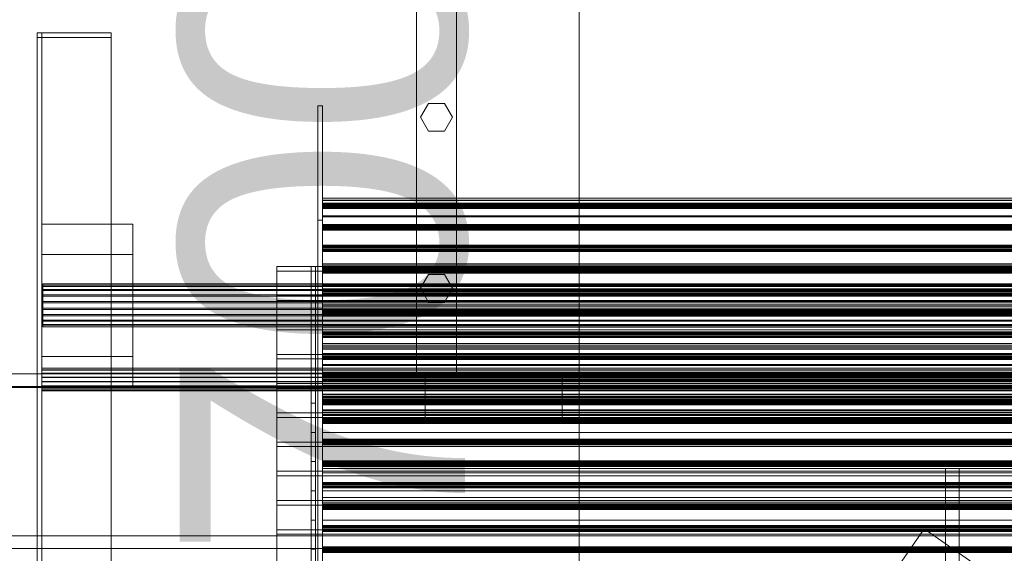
# Model space of a CAD drawing. Header units: millimetres. Extents: x -2233 to 65662, y -50530 to 6847.
# Tile 221 of 256: x -1515 to -652, y -32857 to -32390. Entities that reach past the tile are written whole.
import ezdxf

# ---------------------------------------------------------------- set-up
doc = ezdxf.new("R2010")
doc.units = ezdxf.units.MM
for name, color, linetype, lineweight in [('COTAS_O', 1, 'Continuous', 0), ('frontal_C03', 7, 'Continuous', 0), ('frontal_C03-dry', 7, 'Continuous', 0), ('frontal_tolva', 7, 'Continuous', 0)]:
    doc.layers.add(name, color=color, linetype=linetype, lineweight=lineweight)
doc.dimstyles.new('R19_100', dxfattribs={"dimtxt": 250, "dimasz": 150, "dimexe": 150, "dimexo": 80, "dimgap": 100, "dimtad": 1, "dimtih": 1, "dimtoh": 1, "dimdsep": 46, "dimcen": 0.09, "dimadec": 0, "dimazin": 0, "dimtfac": 1, "dimtdec": 4, "dimtofl": 0, "dimtmove": 0, "dimatfit": 3, "dimfxl": 1, "dimtolj": 1, "dimtzin": 0, "dimarcsym": 0})

# ---------------------------------------------------------------- blocks, each defined once
blk = doc.blocks.new('DIM_R32_38')
at = {"layer": 'COTAS_O'}
for p, q in [((-1725, -31700), (-1025, -31700)), ((-1025, -31700), (-1070, -31850)), ((-1025, -34400), (-1025, -31700)), ((-1025, -31700), (-980, -31850)), ((-1025, -34400), (-1070, -34250)), ((-1025, -34400), (-980, -34250)), ((-1725, -34400), (-1025, -34400))]:
    blk.add_line(p, q, dxfattribs=at)
blk.add_text('2700 O', height=250, rotation=90, dxfattribs=at).set_placement((-1125, -33050))

msp = doc.modelspace()

# ---------------------------------------------------------------- linework, layer by layer
at = {"layer": 'frontal_C03'}
for p, q in [((-1500, -35048.843), (-1500, -32401.175)), ((-1500, -32401.175), (-1496, -32401.175)), ((-1500, -32892.227), (-1500, -32401.175)), ((-1500, -32401.175), (-1435, -32401.175)), ((-1500, -32405.103), (-1500, -32401.175)), ((-1435, -32405.103), (-1500, -32405.103)), ((-1500, -32405.103), (-1500, -35052.771)), ((-1496, -32401.175), (-1496, -35048.843)), ((-1496, -32401.175), (-1496, -32892.227)), ((-1435, -32401.175), (-1435, -35048.843)), ((-1435, -32401.175), (-1435, -32405.103)), ((-1435, -35052.771), (-1435, -32405.103)), ((-1254, -35045.965), (-1254, -32465.157)), ((-1254, -32465.157), (-1250, -32465.157)), ((-1254, -32565.332), (-1254, -32465.157)), ((-1250, -32465.157), (-1250, -35045.965)), ((-1250, -32465.157), (-1250, -32565.332)), ((-1250, -32547.935), (-1250, -32546.002)), ((-1250, -32546.002), (-1250, -32547.682)), ((1250, -32546.002), (-1250, -32546.002)), ((-1250, -32547.682), (-1250, -32552.91)), ((1250, -32547.682), (-1250, -32547.682)), ((-1250, -32553.405), (-1250, -32547.935)), ((1250, -32547.935), (-1250, -32547.935)), ((-1250, -32550.644), (-1250, -32550.258)), ((-1250, -32550.258), (-1250, -32551.31)), ((1250, -32550.258), (-1250, -32550.258)), ((-1250, -32552.243), (-1250, -32550.644)), ((1250, -32550.644), (-1250, -32550.644)), ((-1250, -32551.31), (-1250, -32553.184)), ((1250, -32551.31), (-1250, -32551.31)), ((-1250, -32554.117), (-1250, -32552.243)), ((-1250, -32552.243), (1250, -32552.243)), ((-1250, -32552.91), (-1250, -32561.484)), ((1250, -32552.91), (-1250, -32552.91)), ((-1250, -32553.184), (-1250, -32554.783)), ((1250, -32553.184), (-1250, -32553.184)), ((-1250, -32562.203), (-1250, -32553.405)), ((1250, -32553.405), (-1250, -32553.405)), ((-1250, -32555.169), (-1250, -32554.117)), ((1250, -32554.117), (-1250, -32554.117)), ((-1250, -32554.783), (-1250, -32555.169)), ((1250, -32554.783), (-1250, -32554.783)), ((1250, -32555.169), (-1250, -32555.169)), ((-1496, -32595.24), (-1496, -32568.872)), ((-1496, -32568.872), (-1416, -32568.872)), ((-1496, -32684.76), (-1496, -32568.872)), ((-1416, -32568.872), (-1416, -32595.24)), ((-1416, -32568.872), (-1416, -32684.76)), ((-1250, -32565.332), (-1254, -32565.332)), ((-1254, -32565.332), (-1254, -35146.139)), ((-1250, -32561.484), (-1250, -32573.076)), ((1250, -32561.484), (-1250, -32561.484)), ((-1250, -32573.991), (-1250, -32562.203)), ((1250, -32562.203), (-1250, -32562.203)), ((-1250, -35146.139), (-1250, -32565.332)), ((-1250, -32569.478), (-1250, -32569.092)), ((-1250, -32569.092), (-1250, -32570.144)), ((1250, -32569.092), (-1250, -32569.092)), ((-1250, -32571.077), (-1250, -32569.478)), ((1250, -32569.478), (-1250, -32569.478)), ((-1250, -32570.144), (-1250, -32572.018)), ((1250, -32570.144), (-1250, -32570.144)), ((-1250, -32572.951), (-1250, -32571.077)), ((-1250, -32571.077), (1250, -32571.077)), ((-1250, -32572.018), (-1250, -32573.616)), ((1250, -32572.018), (-1250, -32572.018)), ((-1250, -32574.003), (-1250, -32572.951)), ((1250, -32572.951), (-1250, -32572.951)), ((-1250, -32573.076), (-1250, -32587.24)), ((1250, -32573.076), (-1250, -32573.076)), ((-1250, -32573.616), (-1250, -32574.003)), ((1250, -32573.616), (-1250, -32573.616)), ((-1250, -32588.315), (-1250, -32573.991)), ((1250, -32573.991), (-1250, -32573.991)), ((1250, -32574.003), (-1250, -32574.003)), ((-1416, -32595.24), (-1496, -32595.24)), ((-1496, -32595.24), (-1496, -32711.128)), ((-1416, -32711.128), (-1416, -32595.24)), ((-1250, -32587.24), (-1250, -32603.431)), ((1250, -32587.24), (-1250, -32587.24)), ((-1250, -32588.312), (-1250, -32587.926)), ((-1250, -32587.926), (-1250, -32588.978)), ((1250, -32587.926), (-1250, -32587.926)), ((-1250, -32589.91), (-1250, -32588.312)), ((1250, -32588.312), (-1250, -32588.312)), ((-1250, -32604.626), (-1250, -32588.315)), ((1250, -32588.315), (-1250, -32588.315)), ((-1250, -32588.978), (-1250, -32590.852)), ((1250, -32588.978), (-1250, -32588.978)), ((-1250, -32591.784), (-1250, -32589.91)), ((-1250, -32589.91), (1250, -32589.91)), ((-1250, -32590.852), (-1250, -32592.45)), ((1250, -32590.852), (-1250, -32590.852)), ((-1250, -32592.837), (-1250, -32591.784)), ((1250, -32591.784), (-1250, -32591.784)), ((-1250, -32592.45), (-1250, -32592.837)), ((1250, -32592.45), (-1250, -32592.45)), ((1250, -32592.837), (-1250, -32592.837)), ((-1250, -32603.431), (-1250, -32621.028)), ((1250, -32603.431), (-1250, -32603.431)), ((-1250, -32622.296), (-1250, -32604.626)), ((1250, -32604.626), (-1250, -32604.626)), ((-1250, -32607.146), (-1250, -32606.76)), ((-1250, -32606.76), (-1250, -32607.812)), ((1250, -32606.76), (-1250, -32606.76)), ((-1250, -32608.744), (-1250, -32607.146)), ((1250, -32607.146), (-1250, -32607.146)), ((-1250, -32607.812), (-1250, -32609.686)), ((1250, -32607.812), (-1250, -32607.812)), ((-1250, -32610.618), (-1250, -32608.744)), ((-1250, -32608.744), (1250, -32608.744)), ((-1250, -32609.686), (-1250, -32611.284)), ((1250, -32609.686), (-1250, -32609.686)), ((-1250, -32611.67), (-1250, -32610.618)), ((1250, -32610.618), (-1250, -32610.618)), ((-1250, -32611.284), (-1250, -32611.67)), ((1250, -32611.284), (-1250, -32611.284)), ((1250, -32611.67), (-1250, -32611.67)), ((-1495, -32622.8), (-1495, -32621.148)), ((-1495, -32621.148), (-1495, -32621.34)), ((1495, -32621.148), (-1495, -32621.148)), ((-1495, -32621.34), (-1495, -32623.359)), ((1495, -32621.34), (-1495, -32621.34)), ((-1250, -32621.028), (-1250, -32639.353)), ((1250, -32621.028), (-1250, -32621.028)), ((-1495, -32626.137), (-1495, -32622.8)), ((1495, -32622.8), (-1495, -32622.8)), ((-1495, -32623.359), (-1495, -32627.007)), ((1495, -32623.359), (-1495, -32623.359)), ((-1495, -32630.83), (-1495, -32626.137)), ((1495, -32626.137), (-1495, -32626.137)), ((-1495, -32627.007), (-1495, -32631.927)), ((1495, -32627.007), (-1495, -32627.007)), ((-1250, -32640.647), (-1250, -32622.296)), ((-1250, -32622.296), (1250, -32622.296)), ((-1250, -32625.98), (-1250, -32625.594)), ((-1250, -32625.594), (-1250, -32626.646)), ((1250, -32625.594), (-1250, -32625.594)), ((-1250, -32627.578), (-1250, -32625.98)), ((1250, -32625.98), (-1250, -32625.98)), ((-1250, -32626.646), (-1250, -32628.52)), ((1250, -32626.646), (-1250, -32626.646)), ((-1250, -32629.452), (-1250, -32627.578)), ((-1250, -32627.578), (1250, -32627.578)), ((-1250, -32628.52), (-1250, -32630.118)), ((1250, -32628.52), (-1250, -32628.52)), ((-1250, -32630.504), (-1250, -32629.452)), ((1250, -32629.452), (-1250, -32629.452)), ((-1250, -32630.118), (-1250, -32630.504)), ((1250, -32630.118), (-1250, -32630.118)), ((-1495, -32636.422), (-1495, -32630.83)), ((1495, -32630.83), (-1495, -32630.83)), ((-1495, -32631.927), (-1495, -32637.637)), ((1495, -32631.927), (-1495, -32631.927)), ((-1495, -32642.363), (-1495, -32636.422)), ((-1495, -32636.422), (1495, -32636.422)), ((-1495, -32637.637), (-1495, -32643.578)), ((1495, -32637.637), (-1495, -32637.637)), ((1250, -32630.504), (-1250, -32630.504)), ((-1495, -32648.073), (-1495, -32642.363)), ((1495, -32642.363), (-1495, -32642.363)), ((-1495, -32643.578), (-1495, -32649.17)), ((1495, -32643.578), (-1495, -32643.578)), ((-1250, -32639.353), (-1250, -32657.704)), ((1250, -32639.353), (-1250, -32639.353)), ((-1250, -32658.972), (-1250, -32640.647)), ((1250, -32640.647), (-1250, -32640.647)), ((-1250, -32644.814), (-1250, -32644.428)), ((-1250, -32644.428), (-1250, -32645.48)), ((1250, -32644.428), (-1250, -32644.428)), ((-1250, -32646.412), (-1250, -32644.814)), ((1250, -32644.814), (-1250, -32644.814)), ((-1250, -32645.48), (-1250, -32647.354)), ((1250, -32645.48), (-1250, -32645.48)), ((-1250, -32648.286), (-1250, -32646.412)), ((-1250, -32646.412), (1250, -32646.412)), ((-1250, -32647.354), (-1250, -32648.952)), ((1250, -32647.354), (-1250, -32647.354)), ((-1495, -32652.993), (-1495, -32648.073)), ((1495, -32648.073), (-1495, -32648.073)), ((-1495, -32649.17), (-1495, -32653.863)), ((1495, -32649.17), (-1495, -32649.17)), ((-1495, -32656.641), (-1495, -32652.993)), ((1495, -32652.993), (-1495, -32652.993)), ((-1495, -32653.863), (-1495, -32657.2)), ((1495, -32653.863), (-1495, -32653.863)), ((-1250, -32649.338), (-1250, -32648.286)), ((1250, -32648.286), (-1250, -32648.286)), ((-1250, -32648.952), (-1250, -32649.338)), ((1250, -32648.952), (-1250, -32648.952)), ((1250, -32649.338), (-1250, -32649.338)), ((-1495, -32658.66), (-1495, -32656.641)), ((1495, -32656.641), (-1495, -32656.641)), ((-1495, -32657.2), (-1495, -32658.852)), ((1495, -32657.2), (-1495, -32657.2)), ((-1495, -32658.852), (-1495, -32658.66)), ((1495, -32658.66), (-1495, -32658.66)), ((1495, -32658.852), (-1495, -32658.852)), ((-1250, -32657.704), (-1250, -32675.374)), ((1250, -32657.704), (-1250, -32657.704)), ((-1250, -32676.569), (-1250, -32658.972)), ((1250, -32658.972), (-1250, -32658.972)), ((-1250, -32663.648), (-1250, -32663.262)), ((-1250, -32663.262), (-1250, -32664.314)), ((1250, -32663.262), (-1250, -32663.262)), ((-1250, -32665.246), (-1250, -32663.648)), ((1250, -32663.648), (-1250, -32663.648)), ((-1250, -32664.314), (-1250, -32666.188)), ((1250, -32664.314), (-1250, -32664.314)), ((-1250, -32667.12), (-1250, -32665.246)), ((-1250, -32665.246), (1250, -32665.246)), ((-1250, -32666.188), (-1250, -32667.786)), ((1250, -32666.188), (-1250, -32666.188)), ((-1250, -32668.172), (-1250, -32667.12)), ((1250, -32667.12), (-1250, -32667.12)), ((-1250, -32667.786), (-1250, -32668.172)), ((1250, -32667.786), (-1250, -32667.786)), ((1250, -32668.172), (-1250, -32668.172)), ((-1250, -32673.579), (-1250, -32673.493)), ((-1250, -32673.493), (-1250, -32678.191)), ((1250, -32673.493), (-1250, -32673.493)), ((-1250, -32678.436), (-1250, -32673.579)), ((1250, -32673.579), (-1250, -32673.579)), ((-1250, -32675.374), (-1250, -32691.685)), ((1250, -32675.374), (-1250, -32675.374)), ((-1250, -32692.76), (-1250, -32676.569)), ((1250, -32676.569), (-1250, -32676.569)), ((-1250, -32678.191), (-1250, -32686.959)), ((1250, -32678.191), (-1250, -32678.191)), ((-1250, -32687.325), (-1250, -32678.436)), ((1250, -32678.436), (-1250, -32678.436)), ((-1416, -32684.76), (-1496, -32684.76)), ((-1496, -32684.76), (-1496, -32711.128)), ((-1416, -32711.128), (-1416, -32684.76)), ((-1250, -32682.482), (-1250, -32682.095)), ((-1250, -32682.095), (-1250, -32683.147)), ((1250, -32682.095), (-1250, -32682.095)), ((-1250, -32684.08), (-1250, -32682.482)), ((1250, -32682.482), (-1250, -32682.482)), ((-1250, -32683.147), (-1250, -32685.022)), ((1250, -32683.147), (-1250, -32683.147)), ((-1250, -32685.954), (-1250, -32684.08)), ((-1250, -32684.08), (1250, -32684.08)), ((-1250, -32685.022), (-1250, -32686.62)), ((1250, -32685.022), (-1250, -32685.022)), ((-1250, -32687.006), (-1250, -32685.954)), ((1250, -32685.954), (-1250, -32685.954)), ((-1250, -32686.62), (-1250, -32687.006)), ((1250, -32686.62), (-1250, -32686.62)), ((-1250, -32686.959), (-1250, -32698.461)), ((1250, -32686.959), (-1250, -32686.959)), ((1250, -32687.006), (-1250, -32687.006)), ((-1250, -32698.893), (-1250, -32687.325)), ((1250, -32687.325), (-1250, -32687.325)), ((-1496, -32695.126), (-1496, -32695.099)), ((-1496, -32695.099), (-1496, -32696.567)), ((1496, -32695.099), (-1496, -32695.099)), ((-1496, -32696.644), (-1496, -32695.126)), ((1496, -32695.126), (-1496, -32695.126)), ((-1496, -32696.567), (-1496, -32699.307)), ((1496, -32696.567), (-1496, -32696.567)), ((-1496, -32699.422), (-1496, -32696.644)), ((1496, -32696.644), (-1496, -32696.644)), ((-1250, -32691.685), (-1250, -32706.009)), ((1250, -32691.685), (-1250, -32691.685)), ((-1250, -32706.924), (-1250, -32692.76)), ((1250, -32692.76), (-1250, -32692.76)), ((-1250, -32698.461), (-1250, -32710.947)), ((1250, -32698.461), (-1250, -32698.461)), ((-1250, -32711.379), (-1250, -32698.893)), ((-1250, -32698.893), (1250, -32698.893)), ((-1496, -32699.307), (-1496, -32702.902)), ((1496, -32699.307), (-1496, -32699.307)), ((-1496, -32703.037), (-1496, -32699.422)), ((1496, -32699.422), (-1496, -32699.422)), ((-1496, -32702.902), (-1496, -32706.804)), ((1496, -32702.902), (-1496, -32702.902)), ((-1496, -32706.938), (-1496, -32703.037)), ((-1496, -32703.037), (1496, -32703.037)), ((-1496, -32706.804), (-1496, -32710.419)), ((1496, -32706.804), (-1496, -32706.804)), ((-1496, -32710.533), (-1496, -32706.938)), ((1496, -32706.938), (-1496, -32706.938)), ((-1250, -32701.315), (-1250, -32700.929)), ((-1250, -32700.929), (-1250, -32701.981)), ((1250, -32700.929), (-1250, -32700.929)), ((-1250, -32702.914), (-1250, -32701.315)), ((1250, -32701.315), (-1250, -32701.315)), ((-1250, -32701.981), (-1250, -32703.855)), ((1250, -32701.981), (-1250, -32701.981)), ((-1250, -32704.788), (-1250, -32702.914)), ((-1250, -32702.914), (1250, -32702.914)), ((-1250, -32703.855), (-1250, -32705.454)), ((1250, -32703.855), (-1250, -32703.855)), ((-1250, -32705.84), (-1250, -32704.788)), ((1250, -32704.788), (-1250, -32704.788)), ((-1250, -32705.454), (-1250, -32705.84)), ((1250, -32705.454), (-1250, -32705.454)), ((1250, -32705.84), (-1250, -32705.84)), ((-1250, -32706.009), (-1250, -32717.797)), ((1250, -32706.009), (-1250, -32706.009)), ((-1250, -32718.516), (-1250, -32706.924)), ((1250, -32706.924), (-1250, -32706.924)), ((-1496, -32710.419), (-1496, -32713.196)), ((1496, -32710.419), (-1496, -32710.419)), ((-1496, -32713.273), (-1496, -32710.533)), ((1496, -32710.533), (-1496, -32710.533)), ((-1496, -32711.128), (-1416, -32711.128)), ((-1496, -32713.196), (-1496, -32714.714)), ((1496, -32713.196), (-1496, -32713.196)), ((-1496, -32714.741), (-1496, -32713.273)), ((1496, -32713.273), (-1496, -32713.273)), ((-1496, -32714.714), (-1496, -32714.741)), ((1496, -32714.714), (-1496, -32714.714)), ((1496, -32714.741), (-1496, -32714.741)), ((-1250, -32710.947), (-1250, -32722.515)), ((1250, -32710.947), (-1250, -32710.947)), ((-1250, -32722.881), (-1250, -32711.379)), ((1250, -32711.379), (-1250, -32711.379)), ((-1250, -32717.797), (-1250, -32726.595)), ((1250, -32717.797), (-1250, -32717.797)), ((-1250, -32727.09), (-1250, -32718.516)), ((1250, -32718.516), (-1250, -32718.516)), ((-1250, -32720.149), (-1250, -32719.763)), ((-1250, -32719.763), (-1250, -32720.815)), ((1250, -32719.763), (-1250, -32719.763)), ((-1250, -32721.748), (-1250, -32720.149)), ((1250, -32720.149), (-1250, -32720.149)), ((-1250, -32720.815), (-1250, -32722.689)), ((1250, -32720.815), (-1250, -32720.815)), ((-1250, -32723.622), (-1250, -32721.748)), ((-1250, -32721.748), (1250, -32721.748)), ((-1250, -32722.515), (-1250, -32731.404)), ((1250, -32722.515), (-1250, -32722.515)), ((-1250, -32722.689), (-1250, -32724.288)), ((1250, -32722.689), (-1250, -32722.689)), ((-1250, -32731.649), (-1250, -32722.881)), ((1250, -32722.881), (-1250, -32722.881)), ((-1250, -32724.674), (-1250, -32723.622)), ((1250, -32723.622), (-1250, -32723.622)), ((-1250, -32724.288), (-1250, -32724.674)), ((1250, -32724.288), (-1250, -32724.288)), ((1250, -32724.674), (-1250, -32724.674)), ((-1250, -32726.595), (-1250, -32732.065)), ((1250, -32726.595), (-1250, -32726.595)), ((-1250, -32732.318), (-1250, -32727.09)), ((1250, -32727.09), (-1250, -32727.09)), ((-1250, -32731.404), (-1250, -32736.262)), ((1250, -32731.404), (-1250, -32731.404)), ((-1250, -32736.347), (-1250, -32731.649)), ((1250, -32731.649), (-1250, -32731.649)), ((-1250, -32732.065), (-1250, -32733.998)), ((1250, -32732.065), (-1250, -32732.065)), ((-1250, -32733.998), (-1250, -32732.318)), ((1250, -32732.318), (-1250, -32732.318)), ((1250, -32733.998), (-1250, -32733.998)), ((-1250, -32736.262), (-1250, -32736.347)), ((1250, -32736.262), (-1250, -32736.262)), ((1250, -32736.347), (-1250, -32736.347)), ((-1250, -32738.983), (-1250, -32738.597)), ((-1250, -32738.597), (-1250, -32739.649)), ((1250, -32738.597), (-1250, -32738.597)), ((-1250, -32740.581), (-1250, -32738.983)), ((1250, -32738.983), (-1250, -32738.983)), ((-1250, -32739.649), (-1250, -32741.523)), ((1250, -32739.649), (-1250, -32739.649)), ((-1250, -32742.456), (-1250, -32740.581)), ((-1250, -32740.581), (1250, -32740.581)), ((-1250, -32741.523), (-1250, -32743.121)), ((1250, -32741.523), (-1250, -32741.523)), ((-1250, -32743.508), (-1250, -32742.456)), ((1250, -32742.456), (-1250, -32742.456)), ((-1250, -32743.121), (-1250, -32743.508)), ((1250, -32743.121), (-1250, -32743.121)), ((1250, -32743.508), (-1250, -32743.508)), ((-1250, -32757.817), (-1250, -32757.431)), ((-1250, -32757.431), (-1250, -32758.483)), ((1250, -32757.431), (-1250, -32757.431)), ((-1250, -32759.415), (-1250, -32757.817)), ((1250, -32757.817), (-1250, -32757.817)), ((-1250, -32758.483), (-1250, -32760.357)), ((1250, -32758.483), (-1250, -32758.483)), ((-1250, -32761.289), (-1250, -32759.415)), ((-1250, -32759.415), (1250, -32759.415)), ((-1250, -32760.357), (-1250, -32761.955)), ((1250, -32760.357), (-1250, -32760.357)), ((-1250, -32762.341), (-1250, -32761.289)), ((1250, -32761.289), (-1250, -32761.289)), ((-1250, -32761.955), (-1250, -32762.341)), ((1250, -32761.955), (-1250, -32761.955)), ((1250, -32762.341), (-1250, -32762.341)), ((-1250, -32776.651), (-1250, -32776.265)), ((-1250, -32776.265), (-1250, -32777.317)), ((1250, -32776.265), (-1250, -32776.265)), ((-1250, -32778.249), (-1250, -32776.651)), ((1250, -32776.651), (-1250, -32776.651)), ((-1250, -32777.317), (-1250, -32779.191)), ((1250, -32777.317), (-1250, -32777.317)), ((-1250, -32780.123), (-1250, -32778.249)), ((-1250, -32778.249), (1250, -32778.249)), ((-1250, -32779.191), (-1250, -32780.789)), ((1250, -32779.191), (-1250, -32779.191)), ((-1250, -32781.175), (-1250, -32780.123)), ((1250, -32780.123), (-1250, -32780.123)), ((-1250, -32780.789), (-1250, -32781.175)), ((1250, -32780.789), (-1250, -32780.789)), ((1250, -32781.175), (-1250, -32781.175)), ((-1250, -32795.485), (-1250, -32795.099)), ((-1250, -32795.099), (-1250, -32796.151)), ((1250, -32795.099), (-1250, -32795.099)), ((-1250, -32797.083), (-1250, -32795.485)), ((1250, -32795.485), (-1250, -32795.485)), ((-1250, -32796.151), (-1250, -32798.025)), ((1250, -32796.151), (-1250, -32796.151)), ((-1250, -32798.957), (-1250, -32797.083)), ((-1250, -32797.083), (1250, -32797.083)), ((-1250, -32798.025), (-1250, -32799.623)), ((1250, -32798.025), (-1250, -32798.025)), ((-1250, -32800.009), (-1250, -32798.957)), ((1250, -32798.957), (-1250, -32798.957)), ((-1250, -32799.623), (-1250, -32800.009)), ((1250, -32799.623), (-1250, -32799.623)), ((1250, -32800.009), (-1250, -32800.009)), ((-1250, -32814.319), (-1250, -32813.933)), ((-1250, -32813.933), (-1250, -32814.985)), ((1250, -32813.933), (-1250, -32813.933)), ((-1250, -32815.917), (-1250, -32814.319)), ((1250, -32814.319), (-1250, -32814.319)), ((-1250, -32814.985), (-1250, -32816.859)), ((1250, -32814.985), (-1250, -32814.985)), ((-1250, -32817.791), (-1250, -32815.917)), ((-1250, -32815.917), (1250, -32815.917)), ((-1250, -32816.859), (-1250, -32818.457)), ((1250, -32816.859), (-1250, -32816.859)), ((-1250, -32818.843), (-1250, -32817.791)), ((1250, -32817.791), (-1250, -32817.791)), ((-1250, -32818.457), (-1250, -32818.843)), ((1250, -32818.457), (-1250, -32818.457)), ((1250, -32818.843), (-1250, -32818.843)), ((-1250, -32833.153), (-1250, -32832.766)), ((-1250, -32832.766), (-1250, -32833.819)), ((1250, -32832.766), (-1250, -32832.766)), ((-1250, -32834.751), (-1250, -32833.153)), ((1250, -32833.153), (-1250, -32833.153)), ((-1250, -32833.819), (-1250, -32835.693)), ((1250, -32833.819), (-1250, -32833.819)), ((-1250, -32836.625), (-1250, -32834.751)), ((-1250, -32834.751), (1250, -32834.751)), ((-1250, -32835.693), (-1250, -32837.291)), ((1250, -32835.693), (-1250, -32835.693)), ((-1250, -32837.677), (-1250, -32836.625)), ((1250, -32836.625), (-1250, -32836.625)), ((-1250, -32837.291), (-1250, -32837.677)), ((1250, -32837.291), (-1250, -32837.291)), ((1250, -32837.677), (-1250, -32837.677)), ((-1250, -32851.987), (-1250, -32851.6)), ((-1250, -32851.6), (-1250, -32852.652)), ((1250, -32851.6), (-1250, -32851.6)), ((-1250, -32853.585), (-1250, -32851.987)), ((1250, -32851.987), (-1250, -32851.987)), ((-1250, -32852.652), (-1250, -32854.526)), ((1250, -32852.652), (-1250, -32852.652)), ((-1250, -32855.459), (-1250, -32853.585)), ((-1250, -32853.585), (1250, -32853.585)), ((-1250, -32854.526), (-1250, -32856.125)), ((1250, -32854.526), (-1250, -32854.526)), ((-1250, -32856.511), (-1250, -32855.459)), ((1250, -32855.459), (-1250, -32855.459)), ((-1250, -32856.125), (-1250, -32856.511)), ((1250, -32856.125), (-1250, -32856.125)), ((1250, -32856.511), (-1250, -32856.511))]:
    msp.add_line(p, q, dxfattribs=at)
at = {"layer": 'frontal_C03-dry'}
for p, q in [((-1290, -32631.625), (-1290, -32606)), ((-1290, -32606), (1290, -32606)), ((-1290, -32610), (-1290, -32606)), ((-1290, -32610), (-1290, -32635.625)), ((1290, -32610), (-1290, -32610)), ((-1260, -32606), (-1260, -32631.625)), ((-1260, -32700), (-1260, -32606)), ((-1260, -32606), (-1256, -32606)), ((-1256, -32631.625), (-1256, -32606)), ((-1256, -32606), (-1256, -32700)), ((1290, -32631.625), (-1290, -32631.625)), ((-1290, -32631.625), (-1290, -32635.625)), ((-1290, -32657.25), (-1290, -32631.625)), ((-1290, -32635.625), (1290, -32635.625)), ((-1290, -32635.625), (-1290, -32661.25)), ((-1260, -32631.625), (-1260, -32725.625)), ((-1260, -32631.625), (-1256, -32631.625)), ((-1260, -32631.625), (-1260, -32657.25)), ((-1256, -32725.625), (-1256, -32631.625)), ((-1256, -32657.25), (-1256, -32631.625)), ((1290, -32657.25), (-1290, -32657.25)), ((-1290, -32657.25), (-1290, -32661.25)), ((-1290, -32682.875), (-1290, -32657.25)), ((-1290, -32661.25), (1290, -32661.25)), ((-1290, -32661.25), (-1290, -32686.875)), ((-1260, -32657.25), (-1260, -32751.25)), ((-1260, -32657.25), (-1256, -32657.25)), ((-1260, -32657.25), (-1260, -32682.875)), ((-1256, -32751.25), (-1256, -32657.25)), ((-1256, -32682.875), (-1256, -32657.25)), ((1290, -32682.875), (-1290, -32682.875)), ((-1290, -32682.875), (-1290, -32686.875)), ((-1290, -32708.5), (-1290, -32682.875)), ((-1290, -32686.875), (1290, -32686.875)), ((-1290, -32686.875), (-1290, -32712.5)), ((-1260, -32682.875), (-1260, -32776.875)), ((-1260, -32682.875), (-1256, -32682.875)), ((-1260, -32682.875), (-1260, -32708.5)), ((-1256, -32776.875), (-1256, -32682.875)), ((-1256, -32708.5), (-1256, -32682.875)), ((-1260, -32725.625), (-1260, -32700)), ((-1256, -32700), (-1260, -32700)), ((-1256, -32700), (-1256, -32725.625)), ((-1250, -32700), (-1250, -32725.625)), ((1250, -32700), (-1250, -32700)), ((-1250, -32700), (-1250, -32706)), ((-1250, -32731.625), (-1250, -32706)), ((-1250, -32706), (1250, -32706)), ((-1250, -32706), (-1250, -32710)), ((1290, -32708.5), (-1290, -32708.5)), ((-1290, -32708.5), (-1290, -32712.5)), ((-1290, -32734.125), (-1290, -32708.5)), ((-1290, -32712.5), (1290, -32712.5)), ((-1290, -32712.5), (-1290, -32738.125)), ((-1260, -32708.5), (-1260, -32802.5)), ((-1260, -32708.5), (-1256, -32708.5)), ((-1260, -32708.5), (-1260, -32734.125)), ((-1256, -32802.5), (-1256, -32708.5)), ((-1256, -32734.125), (-1256, -32708.5)), ((-1250, -32735.625), (-1250, -32710)), ((-1250, -32710), (1250, -32710)), ((-1260, -32725.625), (-1256, -32725.625)), ((-1260, -32751.25), (-1260, -32725.625)), ((-1256, -32725.625), (-1256, -32751.25)), ((-1250, -32725.625), (1250, -32725.625)), ((-1250, -32731.625), (-1250, -32725.625)), ((-1250, -32725.625), (-1250, -32751.25)), ((1250, -32731.625), (-1250, -32731.625)), ((-1250, -32735.625), (-1250, -32731.625)), ((-1250, -32757.25), (-1250, -32731.625)), ((1290, -32734.125), (-1290, -32734.125)), ((-1290, -32734.125), (-1290, -32738.125)), ((-1290, -32759.75), (-1290, -32734.125)), ((-1290, -32738.125), (1290, -32738.125)), ((-1290, -32738.125), (-1290, -32763.75)), ((-1260, -32734.125), (-1260, -32828.125)), ((-1260, -32734.125), (-1256, -32734.125)), ((-1260, -32734.125), (-1260, -32759.75)), ((-1256, -32828.125), (-1256, -32734.125)), ((-1256, -32759.75), (-1256, -32734.125)), ((1250, -32735.625), (-1250, -32735.625)), ((-1250, -32761.25), (-1250, -32735.625)), ((-1260, -32751.25), (-1256, -32751.25)), ((-1260, -32776.875), (-1260, -32751.25)), ((-1256, -32751.25), (-1256, -32776.875)), ((-1250, -32751.25), (1250, -32751.25)), ((-1250, -32757.25), (-1250, -32751.25)), ((-1250, -32751.25), (-1250, -32776.875)), ((1250, -32757.25), (-1250, -32757.25)), ((-1250, -32761.25), (-1250, -32757.25)), ((-1250, -32782.875), (-1250, -32757.25)), ((1290, -32759.75), (-1290, -32759.75)), ((-1290, -32759.75), (-1290, -32763.75)), ((-1290, -32785.375), (-1290, -32759.75)), ((-1290, -32763.75), (1290, -32763.75)), ((-1290, -32763.75), (-1290, -32789.375)), ((-1260, -32759.75), (-1260, -32853.75)), ((-1260, -32759.75), (-1256, -32759.75)), ((-1260, -32759.75), (-1260, -32785.375)), ((-1256, -32853.75), (-1256, -32759.75)), ((-1256, -32785.375), (-1256, -32759.75)), ((1250, -32761.25), (-1250, -32761.25)), ((-1250, -32786.875), (-1250, -32761.25)), ((1290, -32785.375), (-1290, -32785.375)), ((-1290, -32785.375), (-1290, -32789.375)), ((-1290, -32811), (-1290, -32785.375)), ((-1260, -32776.875), (-1256, -32776.875)), ((-1260, -32802.5), (-1260, -32776.875)), ((-1260, -32785.375), (-1260, -32879.375)), ((-1260, -32785.375), (-1256, -32785.375)), ((-1260, -32785.375), (-1260, -32811)), ((-1256, -32776.875), (-1256, -32802.5)), ((-1256, -32879.375), (-1256, -32785.375)), ((-1256, -32811), (-1256, -32785.375)), ((-1250, -32776.875), (1250, -32776.875)), ((-1250, -32782.875), (-1250, -32776.875)), ((-1250, -32776.875), (-1250, -32802.5)), ((1250, -32782.875), (-1250, -32782.875)), ((-1250, -32786.875), (-1250, -32782.875)), ((-1250, -32808.5), (-1250, -32782.875)), ((-1290, -32789.375), (1290, -32789.375)), ((-1290, -32789.375), (-1290, -32815)), ((1250, -32786.875), (-1250, -32786.875)), ((-1250, -32812.5), (-1250, -32786.875)), ((-1260, -32802.5), (-1256, -32802.5)), ((-1260, -32828.125), (-1260, -32802.5)), ((-1256, -32802.5), (-1256, -32828.125)), ((-1250, -32802.5), (1250, -32802.5)), ((-1250, -32808.5), (-1250, -32802.5)), ((-1250, -32802.5), (-1250, -32828.125)), ((1290, -32811), (-1290, -32811)), ((-1290, -32811), (-1290, -32815)), ((-1290, -32836.625), (-1290, -32811)), ((-1260, -32811), (-1260, -32905)), ((-1260, -32811), (-1256, -32811)), ((-1260, -32811), (-1260, -32836.625)), ((-1256, -32905), (-1256, -32811)), ((-1256, -32836.625), (-1256, -32811)), ((1250, -32808.5), (-1250, -32808.5)), ((-1250, -32812.5), (-1250, -32808.5)), ((-1250, -32834.125), (-1250, -32808.5)), ((-1290, -32815), (1290, -32815)), ((-1290, -32815), (-1290, -32840.625)), ((1250, -32812.5), (-1250, -32812.5)), ((-1250, -32838.125), (-1250, -32812.5)), ((-1260, -32828.125), (-1256, -32828.125)), ((-1260, -32853.75), (-1260, -32828.125)), ((-1256, -32828.125), (-1256, -32853.75)), ((-1250, -32828.125), (1250, -32828.125)), ((-1250, -32834.125), (-1250, -32828.125)), ((-1250, -32828.125), (-1250, -32853.75)), ((1290, -32836.625), (-1290, -32836.625)), ((-1290, -32836.625), (-1290, -32840.625)), ((-1290, -32862.25), (-1290, -32836.625)), ((-1260, -32836.625), (-1260, -32930.625)), ((-1260, -32836.625), (-1256, -32836.625)), ((-1260, -32836.625), (-1260, -32862.25)), ((-1256, -32930.625), (-1256, -32836.625)), ((-1256, -32862.25), (-1256, -32836.625)), ((1250, -32834.125), (-1250, -32834.125)), ((-1250, -32838.125), (-1250, -32834.125)), ((-1250, -32859.75), (-1250, -32834.125)), ((-1290, -32840.625), (1290, -32840.625)), ((-1290, -32840.625), (-1290, -32866.25)), ((1250, -32838.125), (-1250, -32838.125)), ((-1250, -32863.75), (-1250, -32838.125)), ((-1260, -32853.75), (-1256, -32853.75)), ((-1260, -32879.375), (-1260, -32853.75)), ((-1256, -32853.75), (-1256, -32879.375)), ((-1250, -32853.75), (1250, -32853.75)), ((-1250, -32859.75), (-1250, -32853.75)), ((-1250, -32853.75), (-1250, -32879.375))]:
    msp.add_line(p, q, dxfattribs=at)
at = {"layer": 'frontal_tolva'}
for p, q in [((-1167.5, -32700), (-1167.5, -31730)), ((-1132.5, -32700), (-1132.5, -31730)), ((-1164, -32475), (-1157, -32462.876)), ((-1157, -32462.876), (-1143, -32462.876)), ((-1143, -32462.876), (-1136, -32475)), ((-1157, -32487.124), (-1164, -32475)), ((-1136, -32475), (-1143, -32487.124)), ((-1143, -32487.124), (-1157, -32487.124)), ((-1164, -32625), (-1157, -32612.876)), ((-1157, -32612.876), (-1143, -32612.876)), ((-1143, -32612.876), (-1136, -32625)), ((-1157, -32637.124), (-1164, -32625)), ((-1136, -32625), (-1143, -32637.124)), ((-1143, -32637.124), (-1157, -32637.124)), ((-1821.5, -32700), (1821.5, -32700)), ((-1725, -32700), (1725, -32700)), ((-1132.5, -32700), (-1167.5, -32700)), ((-1040, -32700), (-1160, -32700)), ((-1160, -32740), (-1160, -32700)), ((-1040, -32740), (-1040, -32700)), ((-1821.5, -32711), (1821.5, -32711)), ((-1725, -32712), (1725, -32712)), ((-1040, -32740), (-1160, -32740)), ((-704, -32783), (-692, -32783)), ((-704, -32923), (-704, -32783)), ((-692, -32923), (-692, -32783)), ((-1769.584, -34332.806), (-722.584, -32835.806)), ((-673.416, -32870.194), (-722.584, -32835.806)), ((-1821.5, -32842), (1821.5, -32842)), ((-1821.5, -32853), (1821.5, -32853))]:
    msp.add_line(p, q, dxfattribs=at)

# ---------------------------------------------------------------- dimensions: what is measured, and where the dimension line sits
at = {"layer": 'COTAS_O'}
dim = msp.add_aligned_dim(p1=(-1725, -34400), p2=(-1725, -31700), distance=-700, text='<> O', dimstyle='R19_100', dxfattribs=at)
dim.commit()
dim.dimension.update_dxf_attribs({"geometry": 'DIM_R32_38', "text_midpoint": (-1025, -33050)})

doc.saveas('drawing.dxf')
